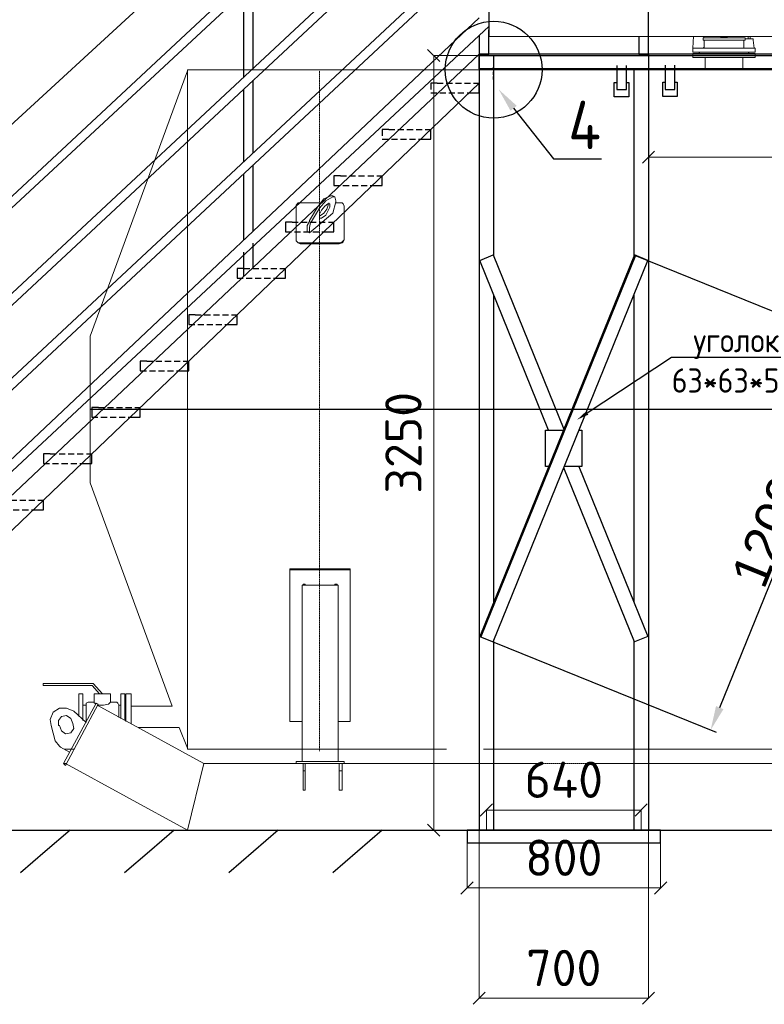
# Model space of a CAD drawing. Header units: millimetres. Extents: x -34827 to 118056, y 11959 to 116489.
# Tile 21 of 105: x -657 to 2420, y 96100 to 100167. Entities that reach past the tile are written whole.
import ezdxf
from ezdxf import colors
from ezdxf.entities.mleader import LeaderData, LeaderLine
from ezdxf.math import Vec2, Vec3

# ---------------------------------------------------------------- set-up
doc = ezdxf.new("R2010")
doc.units = ezdxf.units.MM
doc.linetypes.add('K5LT32794', pattern=[3.75, 2.5, -1.25])
doc.linetypes.add('PDF_IMPORT', pattern=[1, 0.8, -0.2])
doc.layers.add('PDF _Геометрия', color=7, linetype='Continuous')
doc.layers.add('Размеры', color=7, linetype='Continuous', lineweight=15)
doc.styles.get("Standard").update_dxf_attribs({"font": 'isocpeur.ttf'})
doc.styles.add('Аннотативный', font='arial.ttf')
doc.styles.add('СПДС', font='isocpeur.ttf', dxfattribs={"width": 0.9, "height": 100})
doc.dimstyles.new('Размер 1000', dxfattribs={"dimtxt": 300, "dimasz": 50, "dimexe": 0.18, "dimexo": 0.0625, "dimgap": 50, "dimtad": 1, "dimdec": 0, "dimrnd": 1, "dimzin": 0, "dimdsep": 46, "dimtxsty": 'Standard', "dimblk": 'OBLIQUE', "dimcen": -0.09, "dimclrd": 5, "dimclre": 5, "dimclrt": 5, "dimadec": 0, "dimazin": 0, "dimtfac": 1, "dimtdec": 0, "dimtofl": 0, "dimtmove": 0, "dimatfit": 3, "dimldrblk": 'OBLIQUE', "dimfxl": 1, "dimtolj": 1, "dimtzin": 0, "dimlwd": 13, "dimlwe": 13, "dimarcsym": 0})
doc.dimstyles.new('СПДС', dxfattribs={"dimtxt": 100, "dimasz": 100, "dimexe": 25, "dimexo": 0.625, "dimgap": 10, "dimtad": 1, "dimtxsty": 'Аннотативный', "dimcen": 2.5, "dimadec": 0, "dimazin": 0, "dimtfac": 1, "dimtmove": 0, "dimatfit": 3, "dimldrblk": 'NONE', "dimfxl": 25, "dimarcsym": 0})

# ---------------------------------------------------------------- blocks, each defined once
blk = doc.blocks.new('*D254')
at = {"layer": 'Defpoints', "color": 0, "transparency": 16777216}
for p in [(1083.7, 101364.7), (1241.9, 101192.7), (-2155.7, 98069.7)]:
    blk.add_point(p, dxfattribs=at)
at = {"layer": 'Размеры', "color": 0, "lineweight": -2, "transparency": 16777216}
for p, q in [((1241.4, 101193.2), (1066.8, 101383.1)), ((-2240.2, 98309.4), (1010.1, 101297.1)), ((-2156.1, 98070.2), (-2330.8, 98260.1))]:
    blk.add_line(p, q, dxfattribs=at)
at = {"layer": 'Размеры', "color": 0, "transparency": 16777216}
for points in [[(998.8, 101309.3), (1021.4, 101284.8), (1083.7, 101364.7)], [(-2251.5, 98321.7), (-2228.9, 98297.1), (-2313.8, 98241.7)]]:
    blk.add_solid(points, dxfattribs=at)
at = {"layer": 'Размеры', "color": 0, "transparency": 16777216, "insert": (-955.5, 99607.9), "char_height": 150, "attachment_point": 5, "rotation": 42.5888, "style": 'Аннотативный'}
blk.add_mtext('4620', dxfattribs=at)
blk = doc.blocks.new('_None')
blk = doc.blocks.new('*D255')
at = {"layer": 'Defpoints', "color": 0, "transparency": 16777216}
for p in [(1883.3, 99195.2), (2837.3, 98808.6), (1244.8, 97619.7)]:
    blk.add_point(p, dxfattribs=at)
at = {"layer": 'Размеры', "color": 0, "lineweight": -2, "transparency": 16777216}
for p, q in [((1883.9, 99195), (2860.4, 98799.2)), ((2236.3, 97325.8), (2799.7, 98715.9)), ((1245.3, 97619.5), (2221.9, 97223.7))]:
    blk.add_line(p, q, dxfattribs=at)
at = {"layer": 'Размеры', "color": 0, "transparency": 16777216}
for points in [[(2784.3, 98722.2), (2815.2, 98709.7), (2837.3, 98808.6)], [(2220.8, 97332), (2251.7, 97319.5), (2198.7, 97233.1)]]:
    blk.add_solid(points, dxfattribs=at)
at = {"layer": 'Размеры', "color": 0, "transparency": 16777216, "insert": (2437.7, 98053.4), "char_height": 150, "attachment_point": 5, "rotation": 67.9368, "style": 'Аннотативный'}
blk.add_mtext('1200', dxfattribs=at)
blk = doc.blocks.new('_Oblique')
at = {"color": 0, "linetype": 'ByBlock', "lineweight": -2}
blk.add_line((-0.5, -0.5), (0.5, 0.5), dxfattribs=at)
blk = doc.blocks.new('*D256')
at = {"color": 5, "lineweight": 13, "transparency": 16777216}
for p, q in [((1301.8, 100019.7), (1054, 100019.7)), ((1054.2, 96819.7), (1054.2, 100019.7)), ((1241.8, 96819.7), (1054, 96819.7))]:
    blk.add_line(p, q, dxfattribs=at)
at = {"layer": 'Defpoints', "color": 0, "transparency": 16777216}
for p in [(1054.2, 100019.7), (1301.9, 100019.7), (1241.9, 96819.7)]:
    blk.add_point(p, dxfattribs=at)
at = {"color": 5, "lineweight": 13, "transparency": 16777216, "xscale": 50, "yscale": 50, "zscale": 50}
for p, rotation in [((1054.2, 100019.7), 90), ((1054.2, 96819.7), 270)]:
    blk.add_blockref('_Oblique', p, dxfattribs=dict(at, rotation=rotation))
at = {"color": 5, "transparency": 16777216, "insert": (929.2, 98419.7), "char_height": 150, "attachment_point": 5, "rotation": 90}
blk.add_mtext('\\A1;3250', dxfattribs=at)
blk = doc.blocks.new('*D198')
at = {"layer": 'Defpoints', "color": 0, "transparency": 16777216}
for p in [(1911.9, 96902.6), (1271.9, 96819.7), (1911.9, 96819.7)]:
    blk.add_point(p, dxfattribs=at)
at = {"layer": 'Размеры', "color": 5, "lineweight": 13, "transparency": 16777216}
for p, q in [((1271.9, 96819.8), (1271.9, 96902.7)), ((1271.9, 96902.6), (1911.9, 96902.6)), ((1911.9, 96819.8), (1911.9, 96902.7))]:
    blk.add_line(p, q, dxfattribs=at)
at = {"layer": 'Размеры', "color": 5, "lineweight": 13, "transparency": 16777216, "xscale": 50, "yscale": 50, "zscale": 50, "rotation": 180}
blk.add_blockref('_Oblique', (1271.9, 96902.6), dxfattribs=at)
at = {"layer": 'Размеры', "color": 5, "lineweight": 13, "transparency": 16777216, "xscale": 50, "yscale": 50, "zscale": 50}
blk.add_blockref('_Oblique', (1911.9, 96902.6), dxfattribs=at)
at = {"layer": 'Размеры', "color": 5, "transparency": 16777216, "insert": (1591.9, 97027.6), "char_height": 150, "attachment_point": 5}
blk.add_mtext('\\A1;640', dxfattribs=at)
blk = doc.blocks.new('*D199')
at = {"layer": 'Defpoints', "color": 0, "transparency": 16777216}
for p in [(1191.9, 96767.7), (1991.9, 96767.7), (1991.9, 96580.6)]:
    blk.add_point(p, dxfattribs=at)
at = {"layer": 'Размеры', "color": 5, "lineweight": 13, "transparency": 16777216}
for p, q in [((1191.9, 96767.6), (1191.9, 96580.4)), ((1991.9, 96767.6), (1991.9, 96580.4)), ((1191.9, 96580.6), (1991.9, 96580.6))]:
    blk.add_line(p, q, dxfattribs=at)
at = {"layer": 'Размеры', "color": 5, "lineweight": 13, "transparency": 16777216, "xscale": 50, "yscale": 50, "zscale": 50, "rotation": 180}
blk.add_blockref('_Oblique', (1191.9, 96580.6), dxfattribs=at)
at = {"layer": 'Размеры', "color": 5, "lineweight": 13, "transparency": 16777216, "xscale": 50, "yscale": 50, "zscale": 50}
blk.add_blockref('_Oblique', (1991.9, 96580.6), dxfattribs=at)
at = {"layer": 'Размеры', "color": 5, "transparency": 16777216, "insert": (1591.9, 96705.6), "char_height": 150, "attachment_point": 5}
blk.add_mtext('\\A1;800', dxfattribs=at)
blk = doc.blocks.new('*D257')
at = {"layer": 'Defpoints', "color": 0, "transparency": 16777216}
for p in [(1941.9, 99964.7), (3757.9, 99964.7), (3757.9, 99598.9)]:
    blk.add_point(p, dxfattribs=at)
at = {"layer": 'Размеры', "color": 5, "lineweight": 13, "transparency": 16777216}
for p, q in [((1941.9, 99964.6), (1941.9, 99598.7)), ((3757.9, 99964.6), (3757.9, 99598.7)), ((1941.9, 99598.9), (3757.9, 99598.9))]:
    blk.add_line(p, q, dxfattribs=at)
at = {"layer": 'Размеры', "color": 5, "lineweight": 13, "transparency": 16777216, "xscale": 50, "yscale": 50, "zscale": 50, "rotation": 180}
blk.add_blockref('_Oblique', (1941.9, 99598.9), dxfattribs=at)
at = {"layer": 'Размеры', "color": 5, "lineweight": 13, "transparency": 16777216, "xscale": 50, "yscale": 50, "zscale": 50}
blk.add_blockref('_Oblique', (3757.9, 99598.9), dxfattribs=at)
at = {"layer": 'Размеры', "color": 5, "transparency": 16777216, "insert": (2849.9, 99723.9), "char_height": 150, "attachment_point": 5}
blk.add_mtext('\\A1;1816', dxfattribs=at)
blk = doc.blocks.new('*D202')
at = {"color": 5, "lineweight": 13, "transparency": 16777216}
for p, q in [((1241.9, 96819.6), (1241.9, 96125)), ((1941.9, 96819.6), (1941.9, 96125)), ((1241.9, 96125.2), (1941.9, 96125.2))]:
    blk.add_line(p, q, dxfattribs=at)
at = {"layer": 'Defpoints', "color": 0, "transparency": 16777216}
for p in [(1241.9, 96819.7), (1941.9, 96819.7), (1941.9, 96125.2)]:
    blk.add_point(p, dxfattribs=at)
at = {"color": 5, "lineweight": 13, "transparency": 16777216, "xscale": 50, "yscale": 50, "zscale": 50, "rotation": 180}
blk.add_blockref('_Oblique', (1241.9, 96125.2), dxfattribs=at)
at = {"color": 5, "lineweight": 13, "transparency": 16777216, "xscale": 50, "yscale": 50, "zscale": 50}
blk.add_blockref('_Oblique', (1941.9, 96125.2), dxfattribs=at)
at = {"color": 5, "transparency": 16777216, "insert": (1591.9, 96250.2), "char_height": 150, "attachment_point": 5}
blk.add_mtext('\\A1;700', dxfattribs=at)

msp = doc.modelspace()

# ---------------------------------------------------------------- linework, layer by layer
msp.add_line((4434.5719, 98557.2732), (-365.4281, 98557.2732))
at = {"lineweight": 30}
msp.add_line((-2421.3799, 96819.7071), (4286.2738, 96819.7071), dxfattribs=at)
for points in [[(308.8871, 99967.5788), (308.8871, 100317.1373)], [(268.8871, 100280.0129), (268.8871, 99930.285)], [(3757.8523, 100247.1048), (1281.8523, 100249.7185), (1281.8523, 100099.7185), (3757.8523, 100097.1048)], [(1941.8523, 100024.7185), (1941.8523, 99964.7185), (1241.8523, 99964.7185), (1241.8523, 100024.7185)], [(1941.8523, 100019.7185), (1941.8523, 100024.7185), (1241.8523, 100024.7185)], [(1941.8523, 100019.7185), (3757.8523, 100019.7185), (3757.8523, 100024.7185)], [(3757.8523, 100024.7185), (3757.8523, 99964.7185), (1941.8523, 99964.6806)], [(3757.8523, 100024.7185), (1941.8523, 100024.7185)], [(1810.5287, 99978.1645), (1810.5287, 99908.1645), (1810.5287, 99878.1645), (1850.5287, 99878.1645), (1850.5287, 99908.1645), (1850.5287, 99978.1645)], [(2010.5226, 99979.5173), (2010.5226, 99909.5173), (2010.5226, 99879.5173), (2050.5226, 99879.5173), (2050.5226, 99909.5173), (2050.5226, 99979.5173)], [(308.8871, 99617.5788), (308.8871, 99917.5788)], [(1850.5287, 99908.1645), (1860.5287, 99908.1645), (1860.5287, 99848.1645), (1800.5287, 99848.1645), (1800.5287, 99908.1645), (1810.5287, 99908.1645)], [(2050.5226, 99909.5173), (2060.5226, 99909.5173), (2060.5226, 99849.5173), (2000.5226, 99849.5173), (2000.5226, 99909.5173), (2010.5226, 99909.5173)], [(268.8871, 99880.285), (268.8871, 99580.285)], [(308.8871, 99294.0511), (308.8871, 99567.5788)], [(268.8871, 99530.285), (268.8871, 99256.3277)], [(308.8871, 99144.6319), (308.8871, 99244.6319)], [(268.8871, 99206.899), (268.8871, 99106.899)]]:
    msp.add_lwpolyline(points, dxfattribs=at)
at = {"linetype": 'K5LT32794', "lineweight": 30, "ltscale": 5}
msp.add_lwpolyline([(1301.8523, 99920.7185), (1301.8523, 99972.7185)], dxfattribs=at)
for points in [[(1068.8871, 99904.7185), (1041.8523, 99904.7185), (1041.8523, 99878.6749)], [(1200.3299, 99864.7185), (1241.8523, 99864.7185), (1241.8523, 99899.3422)], [(868.8871, 99713.4276), (841.8523, 99713.4276), (841.8523, 99687.384)], [(1000.3299, 99673.4276), (1041.8523, 99673.4276), (1041.8523, 99713.4276)], [(668.8871, 99522.0356), (641.8523, 99522.0356), (641.8523, 99495.992)], [(800.3299, 99482.0356), (841.8523, 99482.0356), (841.8523, 99522.0356)], [(468.8871, 99330.6942), (441.8523, 99330.6942), (441.8523, 99304.6506)], [(600.3299, 99290.6942), (641.8523, 99290.6942), (641.8523, 99330.6942)], [(268.8871, 99139.3528), (241.8523, 99139.3528), (241.8523, 99113.3092)], [(400.3299, 99099.3528), (441.8523, 99099.3528), (441.8523, 99139.3528)], [(68.8871, 98948.0113), (41.8523, 98948.0113), (41.8523, 98921.9677)], [(200.3299, 98908.0113), (241.8523, 98908.0113), (241.8523, 98948.0113)], [(-131.1129, 98756.6699), (-158.1477, 98756.6699), (-158.1477, 98730.6263)], [(0.3299, 98716.6699), (41.8523, 98716.6699), (41.8523, 98756.6699)], [(-331.1129, 98565.3285), (-358.1477, 98565.3285), (-358.1477, 98539.2849)], [(-199.6701, 98525.3285), (-158.1477, 98525.3285), (-158.1477, 98565.3285)], [(-531.1129, 98373.987), (-558.1477, 98373.987), (-558.1477, 98347.9434)], [(-399.6701, 98333.987), (-358.1477, 98333.987), (-358.1477, 98373.987)], [(-599.6701, 98142.6456), (-558.1477, 98142.6456), (-558.1477, 98182.6456)], [(-448.4736, 96819.7071), (-550.6771, 96731.2836), (-652.8805, 96642.8601)], [(-18.3537, 96819.7071), (-120.5571, 96731.2836), (-222.7606, 96642.8601)], [(411.7662, 96819.7071), (309.5628, 96731.2836), (207.3593, 96642.8601)], [(841.8862, 96819.7071), (739.6827, 96731.2836), (637.4792, 96642.8601)]]:
    msp.add_lwpolyline(points)
at = {"lineweight": 30}
msp.add_circle((1301.8523, 99960.4478), 200, dxfattribs=at)
at = {"layer": 'PDF _Геометрия', "lineweight": 5}
for p, q in [((2124.7434, 100049.3367), (2127.8365, 100098.8255)), ((2167.0715, 100091.6648), (2340.6164, 100091.6648)), ((2167.0715, 100083.1991), (2167.0715, 100091.6648)), ((2168.9318, 100098.7821), (2171.3043, 100091.6648)), ((2239.0291, 100095.8976), (2239.5911, 100098.7075)), ((2268.6588, 100095.8976), (2239.0291, 100095.8976)), ((2268.6588, 100098.6768), (2268.6588, 100095.8976)), ((2340.6164, 100091.6648), (2340.6164, 100087.432)), ((2353.3148, 100087.432), (2353.3148, 100098.5875)), ((2361.7805, 100087.432), (2361.7805, 100098.5785)), ((2124.7434, 100032.4055), (2124.7434, 100049.3367)), ((2124.7434, 100049.3367), (2382.9445, 100049.3367)), ((2340.6164, 100083.1991), (2167.0715, 100083.1991)), ((2167.0715, 100049.3367), (2171.3043, 100053.5695)), ((2171.3043, 100053.5695), (2171.3043, 100083.1991)), ((2336.3836, 100053.5695), (2336.3836, 100083.1991)), ((2336.3836, 100049.3367), (2336.3836, 100053.5695)), ((2340.6164, 100049.3367), (2336.3836, 100049.3367)), ((2340.6164, 100087.432), (2340.6164, 100083.1991)), ((2340.6164, 100087.432), (2366.0133, 100087.432)), ((2366.0133, 100087.432), (2374.4789, 100087.432)), ((2374.4789, 100087.432), (2374.4789, 100083.1991)), ((2374.4789, 100083.1991), (2378.7117, 100049.3367)), ((2382.9445, 100049.3367), (2382.9445, 100032.4055)), ((2382.9445, 100032.4055), (2124.7434, 100032.4055)), ((2124.7434, 100011.2415), (2124.7434, 100028.1727)), ((2124.7434, 100028.1727), (2382.9445, 100028.1727)), ((2382.9445, 100011.2415), (2124.7434, 100011.2415)), ((2150.1402, 100028.1727), (2154.373, 100032.4055)), ((2154.373, 100032.4055), (2353.3148, 100032.4055)), ((2158.6059, 100028.1727), (2154.373, 100028.1727)), ((2162.8387, 100032.4055), (2158.6059, 100032.4055)), ((2175.5371, 100011.2415), (2175.5371, 99960.4478)), ((2213.6323, 100028.1727), (2209.3995, 100028.1727)), ((2217.8651, 100028.1727), (2213.6323, 100028.1727)), ((2294.0556, 100028.1727), (2289.8228, 100028.1727)), ((2332.1508, 100011.2415), (2332.1508, 99960.4478)), ((2353.3148, 100032.4055), (2357.5477, 100028.1727)), ((2382.9445, 100028.1727), (2382.9445, 100011.2415)), ((36.6883, 99956.215), (-365.4281, 98859.9187)), ((-365.4281, 98859.9187), (36.6883, 99956.215)), ((684.3073, 99960.4478), (36.6883, 99960.4478)), ((36.6883, 99960.4478), (684.3073, 99960.4478)), ((684.3073, 99960.4478), (36.6883, 99960.4478)), ((36.6883, 99960.4478), (36.6883, 97154.0986)), ((108.6459, 99960.4478), (502.2967, 99960.4478)), ((112.8787, 99960.4478), (1094.8893, 99960.4478)), ((1094.8893, 99960.4478), (112.8787, 99960.4478)), ((684.3073, 99960.4478), (2153.0904, 99960.4478)), ((2153.0904, 99960.4478), (684.3073, 99960.4478)), ((2457.8523, 99960.4478), (1094.8893, 99960.4478)), ((1094.8893, 99960.4478), (2457.8523, 99960.4478)), ((599.6512, 99427.1145), (629.2809, 99439.8129)), ((629.2809, 99439.8129), (637.7465, 99439.8129)), ((637.7465, 99439.8129), (646.2121, 99435.5801)), ((493.8311, 99410.1833), (485.3655, 99401.7177)), ((485.3655, 99401.7177), (485.3655, 99397.4849)), ((502.2967, 99410.1833), (493.8311, 99410.1833)), ((506.5295, 99410.1833), (502.2967, 99410.1833)), ((586.9528, 99410.1833), (506.5295, 99410.1833)), ((574.2544, 99393.2521), (599.6512, 99427.1145)), ((582.72, 99389.0193), (608.1168, 99418.6489)), ((603.884, 99397.4849), (616.5824, 99405.9505)), ((608.1168, 99418.6489), (637.7465, 99435.5801)), ((620.8153, 99410.1833), (616.5824, 99397.4849)), ((616.5824, 99405.9505), (625.0481, 99405.9505)), ((625.0481, 99405.9505), (625.0481, 99397.4849)), ((637.7465, 99435.5801), (646.2121, 99435.5801)), ((650.4449, 99414.4161), (637.7465, 99367.8552)), ((646.2121, 99435.5801), (650.4449, 99418.6489)), ((650.4449, 99418.6489), (650.4449, 99414.4161)), ((650.4449, 99410.1833), (663.1433, 99410.1833)), ((663.1433, 99410.1833), (675.8417, 99410.1833)), ((675.8417, 99410.1833), (680.0745, 99405.9505)), ((680.0745, 99405.9505), (684.3073, 99397.4849)), ((485.3655, 99397.4849), (485.3655, 99262.0351)), ((540.392, 99338.2256), (574.2544, 99393.2521)), ((637.7465, 99367.8552), (540.392, 99287.432)), ((548.8576, 99333.9928), (582.72, 99389.0193)), ((582.72, 99363.6224), (591.1856, 99380.5536)), ((599.6512, 99367.8552), (582.72, 99355.1568)), ((582.72, 99359.3896), (582.72, 99363.6224)), ((582.72, 99346.6912), (582.72, 99359.3896)), ((591.1856, 99380.5536), (603.884, 99397.4849)), ((608.1168, 99359.3896), (591.1856, 99346.6912)), ((612.3496, 99384.7865), (599.6512, 99367.8552)), ((616.5824, 99376.3208), (608.1168, 99359.3896)), ((616.5824, 99397.4849), (612.3496, 99384.7865)), ((625.0481, 99393.2521), (616.5824, 99376.3208)), ((625.0481, 99397.4849), (625.0481, 99393.2521)), ((684.3073, 99397.4849), (684.3073, 99262.0351)), ((531.9264, 99317.0616), (540.392, 99333.9928)), ((531.9264, 99291.6648), (531.9264, 99317.0616)), ((540.392, 99333.9928), (540.392, 99338.2256)), ((540.392, 99308.596), (544.6248, 99329.76)), ((544.6248, 99329.76), (548.8576, 99333.9928)), ((591.1856, 99346.6912), (582.72, 99346.6912)), ((540.392, 99287.432), (531.9264, 99291.6648)), ((540.392, 99287.432), (540.392, 99308.596)), ((485.3655, 99262.0351), (485.3655, 99257.8023)), ((485.3655, 99253.5695), (485.3655, 99262.0351)), ((485.3655, 99257.8023), (485.3655, 99253.5695)), ((485.3655, 99253.5695), (493.8311, 99245.1039)), ((493.8311, 99245.1039), (485.3655, 99253.5695)), ((506.5295, 99245.1039), (493.8311, 99245.1039)), ((493.8311, 99245.1039), (502.2967, 99240.8711)), ((502.2967, 99240.8711), (506.5295, 99240.8711)), ((663.1433, 99245.1039), (506.5295, 99245.1039)), ((506.5295, 99240.8711), (663.1433, 99240.8711)), ((663.1433, 99240.8711), (675.8417, 99245.1039)), ((667.3761, 99245.1039), (663.1433, 99245.1039)), ((675.8417, 99249.3367), (667.3761, 99245.1039)), ((684.3073, 99257.8023), (675.8417, 99249.3367)), ((675.8417, 99245.1039), (680.0745, 99249.3367)), ((680.0745, 99249.3367), (684.3073, 99257.8023)), ((684.3073, 99257.8023), (684.3073, 99262.0351)), ((684.3073, 99262.0351), (684.3073, 99257.8023)), ((-365.4281, 98254.6277), (-365.4281, 98859.9187)), ((-365.4281, 98859.9187), (-365.4281, 98855.6859)), ((-26.8038, 97331.8764), (-365.4281, 98254.6277)), ((709.7041, 97899.0722), (459.9687, 97899.0722)), ((459.9687, 97899.0722), (459.9687, 97894.8394)), ((459.9687, 97268.3843), (459.9687, 97894.8394)), ((459.9687, 97894.8394), (709.7041, 97894.8394)), ((709.7041, 97894.8394), (709.7041, 97899.0722)), ((709.7041, 97268.3843), (709.7041, 97894.8394)), ((658.9105, 97831.3473), (510.7623, 97831.3473)), ((510.7623, 97831.3473), (510.7623, 97103.305)), ((514.9951, 97831.3473), (514.9951, 97835.5801)), ((514.9951, 97835.5801), (523.4608, 97835.5801)), ((523.4608, 97835.5801), (523.4608, 97831.3473)), ((646.2121, 97831.3473), (646.2121, 97835.5801)), ((646.2121, 97835.5801), (654.6777, 97835.5801)), ((654.6777, 97835.5801), (654.6777, 97831.3473)), ((658.9105, 97103.305), (658.9105, 97831.3473)), ((-560.1371, 97416.5325), (-560.1371, 97424.9981)), ((-560.1371, 97424.9981), (-352.7297, 97424.9981)), ((-356.9625, 97416.5325), (-560.1371, 97416.5325)), ((-327.3329, 97382.67), (-356.9625, 97416.5325)), ((-352.7297, 97424.9981), (-314.6345, 97382.67)), ((-395.0578, 97382.67), (-411.989, 97382.67)), ((-411.989, 97382.67), (-411.989, 97289.5484)), ((-395.0578, 97272.6171), (-395.0578, 97382.67)), ((-280.772, 97382.67), (-348.4969, 97382.67)), ((-348.4969, 97382.67), (-348.4969, 97348.8076)), ((-280.772, 97348.8076), (-280.772, 97382.67)), ((-238.444, 97281.0827), (-238.444, 97382.67)), ((-238.444, 97382.67), (-221.5128, 97382.67)), ((-221.5128, 97382.67), (-221.5128, 97272.6171)), ((-196.116, 97382.67), (-217.28, 97382.67)), ((-217.28, 97382.67), (-217.28, 97285.3156)), ((-196.116, 97285.3156), (-196.116, 97382.67)), ((-475.481, 97094.8394), (-340.0313, 97344.5748)), ((-331.5657, 97340.342), (-467.0154, 97086.3738)), ((-382.3594, 97336.1092), (-395.0578, 97336.1092)), ((-373.8937, 97348.8076), (-382.3594, 97344.5748)), ((-382.3594, 97344.5748), (-382.3594, 97336.1092)), ((-382.3594, 97264.1515), (-382.3594, 97336.1092)), ((-348.4969, 97348.8076), (-373.8937, 97348.8076)), ((-348.4969, 97348.8076), (-348.4969, 97344.5748)), ((-348.4969, 97344.5748), (-344.2641, 97344.5748)), ((-344.2641, 97344.5748), (-340.0313, 97340.342)), ((-340.0313, 97344.5748), (-331.5657, 97340.342)), ((-335.7985, 97336.1092), (104.4131, 97094.8394)), ((-331.5657, 97336.1092), (-310.4017, 97336.1092)), ((-310.4017, 97336.1092), (-289.2377, 97340.342)), ((-289.2377, 97340.342), (-280.772, 97348.8076)), ((-255.3752, 97348.8076), (-280.772, 97348.8076)), ((-251.1424, 97344.5748), (-255.3752, 97348.8076)), ((-246.9096, 97336.1092), (-251.1424, 97344.5748)), ((-238.444, 97336.1092), (-246.9096, 97336.1092)), ((-246.9096, 97336.1092), (-246.9096, 97285.3156)), ((-217.28, 97357.2732), (-221.5128, 97353.0404)), ((-196.116, 97331.8764), (-26.8038, 97331.8764)), ((-530.5075, 97276.8499), (-517.8091, 97306.4796)), ((-517.8091, 97306.4796), (-492.4123, 97323.4108)), ((-483.9467, 97289.5484), (-496.6451, 97272.6171)), ((-492.4123, 97323.4108), (-462.7826, 97323.4108)), ((-462.7826, 97293.7812), (-483.9467, 97289.5484)), ((-462.7826, 97323.4108), (-433.153, 97310.7124)), ((-445.8514, 97281.0827), (-462.7826, 97293.7812)), ((-433.153, 97310.7124), (-382.3594, 97264.1515)), ((-217.28, 97285.3156), (-217.28, 97268.3843)), ((-196.116, 97259.9187), (-196.116, 97285.3156)), ((-526.2747, 97251.4531), (-530.5075, 97276.8499)), ((-509.3435, 97187.9611), (-526.2747, 97251.4531)), ((-496.6451, 97272.6171), (-496.6451, 97251.4531)), ((-496.6451, 97251.4531), (-492.4123, 97251.4531)), ((-492.4123, 97251.4531), (-483.9467, 97230.2891)), ((-437.3858, 97259.9187), (-445.8514, 97281.0827)), ((-433.153, 97238.7547), (-437.3858, 97259.9187)), ((-166.4863, 97242.9875), (2.8258, 97242.9875)), ((2.8258, 97242.9875), (36.6883, 97158.3314)), ((510.7623, 97268.3843), (459.9687, 97268.3843)), ((658.9105, 97268.3843), (709.7041, 97268.3843)), ((-483.9467, 97230.2891), (-467.0154, 97217.5907)), ((-467.0154, 97217.5907), (-445.8514, 97221.8235)), ((-445.8514, 97221.8235), (-433.153, 97238.7547)), ((-492.4123, 97166.797), (-509.3435, 97187.9611)), ((-488.1795, 97162.5642), (-492.4123, 97166.797)), ((-450.0842, 97141.4002), (-488.1795, 97162.5642)), ((-430.8955, 97154.0986), (-472.9414, 97154.0986)), ((1094.8893, 97154.0986), (36.6883, 97154.0986)), ((36.6883, 97154.0986), (510.7623, 97154.0986)), ((1107.5877, 97154.0986), (1094.8893, 97154.0986)), ((2563.6724, 97154.0986), (1259.9687, 97154.0986)), ((-467.0154, 97086.3738), (-475.481, 97094.8394)), ((36.6883, 96819.7071), (-467.0154, 97094.8394)), ((104.4131, 97094.8394), (36.6883, 96819.7071)), ((104.4131, 97094.8394), (36.6883, 96819.7071)), ((362.6142, 97094.8394), (485.3655, 97094.8394)), ((684.3073, 97103.305), (485.3655, 97103.305)), ((485.3655, 97103.305), (485.3655, 97094.8394)), ((485.3655, 97094.8394), (684.3073, 97094.8394)), ((514.9951, 97094.8394), (514.9951, 97065.2097)), ((523.4608, 97065.2097), (523.4608, 97094.8394)), ((663.1433, 97094.8394), (663.1433, 97065.2097)), ((675.8417, 97065.2097), (675.8417, 97094.8394)), ((684.3073, 97094.8394), (684.3073, 97103.305)), ((688.5401, 97094.8394), (684.3073, 97094.8394)), ((823.9899, 97094.8394), (688.5401, 97094.8394)), ((963.6724, 97094.8394), (1082.1909, 97094.8394)), ((514.9951, 97065.2097), (523.4608, 97065.2097)), ((514.9951, 96984.7865), (514.9951, 97065.2097)), ((523.4608, 97065.2097), (523.4608, 96984.7865)), ((663.1433, 97065.2097), (675.8417, 97065.2097)), ((663.1433, 96984.7865), (663.1433, 97065.2097)), ((675.8417, 97065.2097), (675.8417, 96984.7865)), ((523.4608, 96984.7865), (514.9951, 96984.7865)), ((675.8417, 96984.7865), (663.1433, 96984.7865)), ((36.6883, 96819.7071), (4032.4555, 96819.7071))]:
    msp.add_line(p, q, dxfattribs=at)
at = {"layer": 'PDF _Геометрия', "linetype": 'PDF_IMPORT', "lineweight": 5, "ltscale": 0.29}
msp.add_line((582.72, 99956.215), (582.72, 97145.633), dxfattribs=at)
at = {"layer": 'PDF _Геометрия', "linetype": 'PDF_IMPORT', "lineweight": 5, "ltscale": 1.653333}
for p, q in [((-475.481, 97094.8394), (-462.5004, 97094.8394)), ((104.4131, 97094.8394), (3964.7306, 97094.8394))]:
    msp.add_line(p, q, dxfattribs=at)
at = {"layer": 'Размеры', "lineweight": 30}
for p, q in [((1281.8523, 101274.7185), (-2155.727, 98069.7071)), ((1309.6035, 101245.9111), (-2155.727, 98029.7071)), ((1281.8523, 100874.7185), (-2155.727, 97669.7071)), ((-2155.727, 97619.7071), (1281.8523, 100824.7185)), ((1281.8523, 100524.7185), (-2155.727, 97319.7071)), ((-2155.727, 97269.7071), (1281.8523, 100474.7185)), ((1241.8523, 100174.7185), (-2155.727, 96969.7071)), ((-2155.727, 96933.5882), (1281.8523, 100138.5996)), ((1241.8523, 100024.7185), (-2155.727, 96819.7071)), ((1241.8523, 100024.7185), (1241.8523, 96819.7071)), ((1241.8523, 100019.7185), (1941.8523, 100019.7185)), ((1301.8523, 100019.7185), (1301.8523, 99191.5797)), ((1941.8523, 100019.7185), (1941.8523, 96819.7071)), ((1881.8523, 99960.4478), (1881.8523, 99191.5797)), ((1241.8523, 99904.7185), (-1982.7618, 96819.7071)), ((1887.9681, 99193.358), (1249.398, 97617.8491)), ((1301.8523, 99031.8478), (1301.8523, 97760.5777)), ((1881.8523, 99031.8478), (1881.8523, 97760.5777)), ((1301.8523, 97600.8459), (1301.8523, 96819.7071)), ((1881.8523, 97600.8459), (1881.8523, 96819.7071)), ((1241.8523, 96819.7071), (1301.8523, 96819.7071)), ((1881.8523, 96819.7071), (1941.8523, 96819.7071))]:
    msp.add_line(p, q, dxfattribs=at)
at = {"layer": 'Размеры', "linetype": 'K5LT32794', "lineweight": 25, "ltscale": 10}
for p, q in [((1041.8523, 99900.0512), (1041.8523, 99886.0948)), ((1068.8871, 99904.7185), (1241.8523, 99904.7185)), ((1041.8523, 99864.7185), (1200.3299, 99864.7185)), ((841.8523, 99707.384), (841.8523, 99693.4276)), ((868.8871, 99713.4276), (1041.8523, 99713.4276)), ((841.8523, 99673.4276), (1000.3299, 99673.4276)), ((668.8871, 99522.0356), (841.8523, 99522.0356)), ((468.8871, 99330.6942), (641.8523, 99330.6942)), ((268.8871, 99139.3528), (441.8523, 99139.3528)), ((68.8871, 98948.0113), (241.8523, 98948.0113)), ((-131.1129, 98756.6699), (41.8523, 98756.6699)), ((-331.1129, 98565.3285), (-158.1477, 98565.3285)), ((-531.1129, 98373.987), (-358.1477, 98373.987)), ((-731.1129, 98182.6456), (-558.1477, 98182.6456))]:
    msp.add_line(p, q, dxfattribs=at)
at = {"layer": 'Размеры', "lineweight": 30}
for points in [[(1901.8523, 100099.064), (1901.8523, 100024.7185), (1941.8523, 100024.7185), (1941.8523, 101234.7185), (1901.8523, 101234.7185)], [(1241.8523, 100101.3058), (1241.8523, 100024.7185), (1281.8523, 100024.7185), (1281.8523, 100124.7185)], [(1241.8523, 100092.7185), (1241.8523, 99926.0948)], [(1529.0835, 98471.2128), (1244.7641, 99172.6983), (1300.3703, 99195.2361), (1591.8523, 98476.0787)], [(1529.0835, 98321.2128), (1516.8523, 98321.2128), (1516.8523, 98471.2128), (1589.8801, 98471.2128)], [(1654.6211, 98471.2128), (1666.8523, 98471.2128), (1666.8523, 98321.2128), (1593.8245, 98321.2128)], [(1654.6211, 98321.2128), (1938.9405, 97619.7272), (1883.3343, 97597.1895), (1591.8523, 98316.3469)]]:
    msp.add_lwpolyline(points, dxfattribs=at)
at = {"layer": 'Размеры', "linetype": 'K5LT32794', "lineweight": 25, "ltscale": 10}
for points in [[(641.8523, 99495.992), (641.8523, 99482.0356), (800.3299, 99482.0356)], [(441.8523, 99304.6506), (441.8523, 99290.6942), (600.3299, 99290.6942)], [(241.8523, 99113.3092), (241.8523, 99099.3528), (400.3299, 99099.3528)], [(41.8523, 98921.9677), (41.8523, 98908.0113), (200.3299, 98908.0113)], [(-158.1477, 98730.6263), (-158.1477, 98716.6699), (0.3299, 98716.6699)], [(-358.1477, 98539.2849), (-358.1477, 98525.3285), (-199.6701, 98525.3285)], [(-558.1477, 98347.9434), (-558.1477, 98333.987), (-399.6701, 98333.987)], [(-758.1477, 98156.602), (-758.1477, 98142.6456), (-599.6701, 98142.6456)]]:
    msp.add_lwpolyline(points, dxfattribs=at)
at = {"layer": 'Размеры', "lineweight": 30}
for points in [[(1883.3343, 99195.2361), (1244.7641, 97619.7272), (1300.3703, 97597.1895), (1938.9405, 99172.6983)], [(1191.8523, 96819.7071), (1191.8523, 96767.7071), (1991.8523, 96767.7071), (1991.8523, 96819.7071)]]:
    msp.add_lwpolyline(points, close=True, dxfattribs=at)

# ---------------------------------------------------------------- dimensions: what is measured, and where the dimension line sits
at = {"color": 5}
dim = msp.add_linear_dim(base=(1054.1697, 100019.7185), p1=(1241.8523, 96819.7071), p2=(1301.8523, 100019.7185), angle=90, text='3250', dimstyle='Размер 1000', override={"dimtxt": 150}, dxfattribs=at)
dim.commit()
dim.dimension.update_dxf_attribs({"geometry": '*D256', "text_midpoint": (929.1697, 98419.7128)})
dim = msp.add_linear_dim(base=(1941.8523, 96125.1761), p1=(1241.8523, 96819.7071), p2=(1941.8523, 96819.7071), dimstyle='Размер 1000', override={"dimtxt": 150}, dxfattribs=at)
dim.commit()
dim.dimension.update_dxf_attribs({"geometry": '*D202', "text_midpoint": (1591.8523, 96250.1761)})
at = {"layer": 'Размеры', "color": 5}
for base, p1, p2, angle, text, picture, middle in [((1083.7429, 101364.7285), (-2155.727, 98069.7071), (1241.8523, 101192.7185), 42.5888239, '4620', '*D254', (-896.9041, 99544.1431)), ((2837.2695, 98808.5962), (1244.7641, 97619.7272), (1883.3343, 99195.2361), 67.9367747, '1200', '*D255', (2517.9845, 98020.8418))]:
    dim = msp.add_linear_dim(base=base, p1=p1, p2=p2, angle=angle, text=text, dimstyle='СПДС', override={"dimtxt": 150, "dimrnd": 1}, dxfattribs=at)
    dim.commit()
    dim.dimension.update_dxf_attribs({"geometry": picture, "text_midpoint": middle, "dimtype": 161})
for base, p1, p2, picture, middle in [((3757.8523, 99598.9199), (1941.8523, 99964.6806), (3757.8523, 99964.6806), '*D257', (2849.8523, 99723.9199)), ((1911.8523, 96902.5525), (1271.8523, 96819.7071), (1911.8523, 96819.7071), '*D198', (1591.8523, 97027.5525)), ((1991.8523, 96580.5563), (1191.8523, 96767.7071), (1991.8523, 96767.7071), '*D199', (1591.8523, 96705.5563))]:
    dim = msp.add_linear_dim(base=base, p1=p1, p2=p2, dimstyle='Размер 1000', override={"dimtxt": 150}, dxfattribs=at)
    dim.commit()
    dim.dimension.update_dxf_attribs({"geometry": picture, "text_midpoint": middle})

# ---------------------------------------------------------------- leaders
at = {"color": 5}
ml = msp.add_multileader_mtext('Standard', dxfattribs=at)
ml.set_content('4', color=5, style='СПДС')
ml.set_leader_properties()
ml.build(insert=Vec2(0, 0))
ml.multileader.update_dxf_attribs({"text_left_attachment_type": 6, "text_right_attachment_type": 3, "dogleg_length": 50, "arrow_head_size": 100})
ctx = ml.context
ctx.base_point, ctx.char_height, ctx.arrow_head_size, ctx.landing_gap_size, ctx.plane_origin = Vec3(1599.9315, 99592.3034), 200, 100, 10, Vec3(749.8868, 99001.7633)
ctx.left_attachment, ctx.right_attachment = 6, 3
notes = []
notes.append((ctx, [(1, (1, 1, 0), (1549.9315, 99592.3034), (1, 0), 50, [(0, [(1322.4162, 99879.7152)], 0, [])])]))
ctx.mtext.insert, ctx.mtext.flow_direction = Vec3(1609.9315, 99832.3034), 5
at = {"layer": 'Размеры', "color": 5}
ml = msp.add_multileader_mtext('Standard', dxfattribs=at)
ml.set_content('уголок 63*63*5', color=5, style='СПДС')
ml.set_leader_properties()
ml.build(insert=Vec2(0, 0))
ml.multileader.update_dxf_attribs({"text_left_attachment_type": 6, "text_right_attachment_type": 6, "dogleg_length": 1, "arrow_head_size": 50})
ctx = ml.context
ctx.base_point, ctx.char_height, ctx.arrow_head_size, ctx.landing_gap_size, ctx.plane_origin = Vec3(2039.4003, 98773.4358), 100, 50, 2.5, Vec3(1650.3225, 98806.0228)
ctx.left_attachment, ctx.right_attachment, ctx.text_align_type = 6, 6, 2
notes.append((ctx, [(0, (1, 1, 0), (2036.9003, 98773.4358), (1, 0), 2.5, [(1, [(1647.0628, 98515.0117)], 0, [])])]))
ctx.mtext.insert, ctx.mtext.width, ctx.mtext.alignment, ctx.mtext.flow_direction = Vec3(2482.9003, 98893.4358), 778.363165, 3, 5
for ctx, leaders in notes:
    for number, flags, end, landing, length, lines in leaders:
        leader = LeaderData()
        leader.index, (leader.has_last_leader_line, leader.has_dogleg_vector, leader.attachment_direction) = number, flags
        leader.last_leader_point, leader.dogleg_vector, leader.dogleg_length = Vec3(end), Vec3(landing), length
        for number, points, colour, breaks in lines:
            line = LeaderLine()
            line.index, line.vertices, line.color, line.breaks = number, Vec3.list(points), colors.encode_raw_color(colour), breaks
            leader.lines.append(line)
        ctx.leaders.append(leader)

doc.saveas('drawing.dxf')
